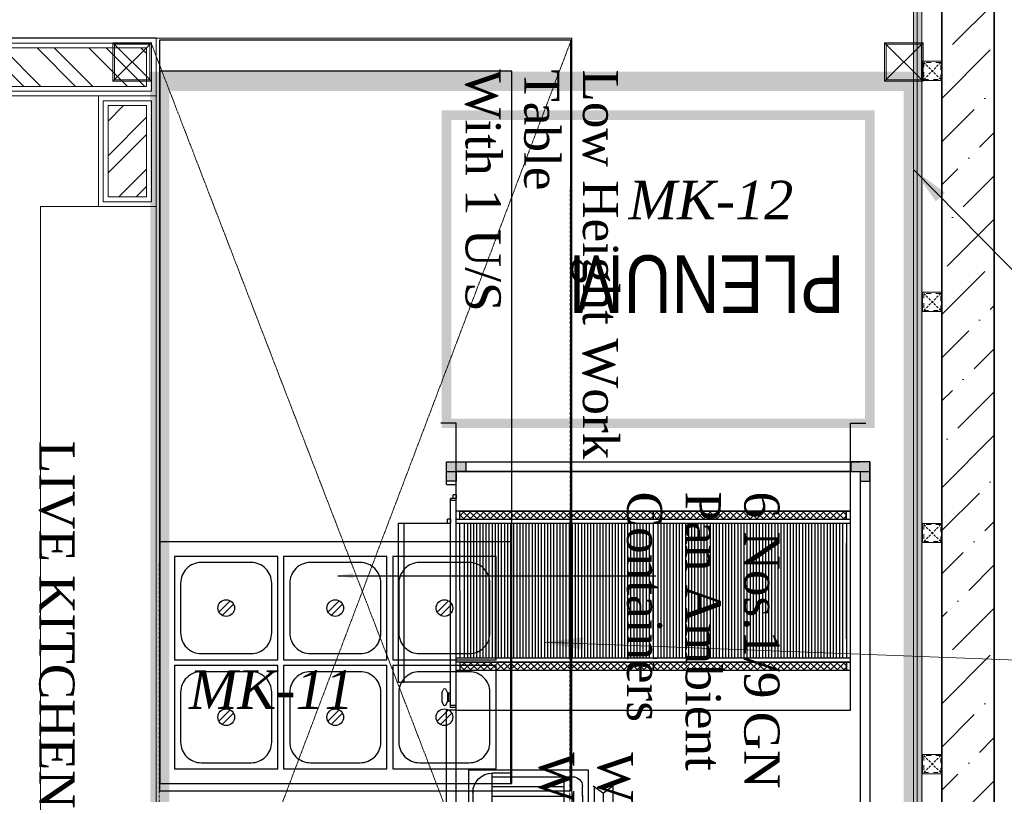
# Model space of a CAD drawing. Header units: millimetres. Extents: x -106827 to 92813, y -35754 to 7831.
# Tile 27 of 150: x -63573 to -61015, y -19767 to -17755. Entities that reach past the tile are written whole.
import ezdxf
from ezdxf.xclip import XClip

# ---------------------------------------------------------------- set-up
doc = ezdxf.new("R2010")
doc.units = ezdxf.units.MM
doc.header["$XCLIPFRAME"] = 2
for name, pattern in [('DASHED', [0.75, 0.5, -0.25]), ('General Arrangement Plan$0$DASHDOT', [1, 0.5, -0.25, 0, -0.25]), ('General Arrangement Plan$1$.5', [2, 0.5, -0.5, 0.5, -0.5]), ('General Arrangement Plan$1$CORES & SETBACK$0$HIDDEN', [0.375, 0.25, -0.125])]:
    doc.linetypes.add(name, pattern=pattern)
for name, color, linetype, lineweight in [('2020 HVAC EXHAUST AIR DUCT TEXT', 1, 'Continuous', 13), ('2020 HVAC EXHAUST AIR DUCT-IN KITCHEN', 1, 'DASHED', 25), ('2020 HVAC FRESH AIR GRILLE & DUCT TEXT', 150, 'Continuous', 9), ('2020 HVAC PLATFORM', 2, 'Continuous', 15), ('2020 HVAC-EQUIPMENT', 20, 'Continuous', 25), ('General Arrangement Plan$0$Exhaust Hood', 6, 'Continuous', 13), ('General Arrangement Plan$0$TEXT', 7, 'Continuous', 5), ('General Arrangement Plan$1$01_WALL-INTERNAL', 250, 'Continuous', 13), ('General Arrangement Plan$1$A-HATCH', 15, 'Continuous', 0), ('General Arrangement Plan$1$Finishes', 5, 'Continuous', 13), ('General Arrangement Plan$1$FURN', 252, 'Continuous', 5), ('General Arrangement Plan$1$MEI- EXISTING WALLS', 1, 'Continuous', 15), ('General Arrangement Plan$1$PLASTER', 252, 'Continuous', 13), ('General Arrangement Plan$1$TILES', 104, 'Continuous', 9), ('General Arrangement Plan$1$Wall Hatch', 8, 'Continuous', 0), ('General Arrangement Plan$1$WALL NEW', 6, 'Continuous', 13)]:
    doc.layers.add(name, color=color, linetype=linetype, lineweight=lineweight)
for name, color, linetype in [('General Arrangement Plan$1$Equipment', 5, 'Continuous'), ('General Arrangement Plan$1$Equipment Name', 7, 'Continuous'), ('General Arrangement Plan$1$id-partition', 7, 'Continuous')]:
    doc.layers.add(name, color=color, linetype=linetype)
doc.layers.add('General Arrangement Plan$1$MH- (Structural Elements)Strc-4', color=7, linetype='Continuous', lineweight=0, true_color=0xb85b00)
doc.layers.add('General Arrangement Plan$1$MS', color=7, linetype='Continuous', lineweight=0, true_color=0x3c5977)
doc.styles.add('General Arrangement Plan$1$Standard', font='ARIALN.TTF')
doc.styles.add('General Arrangement Plan$1$style12', font='BOOKOSI.TTF')
doc.styles.get("Standard").update_dxf_attribs({"font": 'ARIALN.TTF'})
doc.dimstyles.new('General Arrangement Plan$1$TFS-Dim', dxfattribs={"dimtxt": 120, "dimasz": 40, "dimexe": 25, "dimexo": 25, "dimgap": 4.5, "dimtad": 1, "dimdec": 0, "dimzin": 0, "dimdsep": 46, "dimtxsty": 'General Arrangement Plan$1$Standard', "dimblk": 'General Arrangement Plan$1$_ArchTick', "dimcen": 0.09, "dimdle": 2, "dimclrd": 256, "dimclre": 8, "dimadec": 0, "dimazin": 0, "dimtfac": 1, "dimtdec": 0, "dimtofl": 0, "dimtmove": 1, "dimatfit": 3, "dimfxl": 1, "dimtolj": 1, "dimtzin": 0, "dimlwd": -1, "dimlwe": -1, "dimarcsym": 0})
doc.dimstyles.new('TFS-Dim', dxfattribs={"dimtxt": 120, "dimasz": 40, "dimexe": 25, "dimexo": 25, "dimgap": 4.5, "dimtad": 1, "dimdec": 0, "dimzin": 0, "dimdsep": 46, "dimtxsty": 'Standard', "dimblk": 'ARCHTICK', "dimcen": 0.09, "dimdle": 2, "dimclrd": 256, "dimclre": 8, "dimadec": 0, "dimazin": 0, "dimtfac": 1, "dimtdec": 0, "dimtofl": 0, "dimtmove": 1, "dimatfit": 3, "dimfxl": 1, "dimtolj": 1, "dimtzin": 0, "dimlwd": -1, "dimlwe": -1, "dimarcsym": 0})

# ---------------------------------------------------------------- blocks, each defined once
blk = doc.blocks.new('_ArchTick')
at = {"color": 0, "linetype": 'ByBlock', "const_width": 0.15}
blk.add_lwpolyline([(-0.5, -0.5), (0.5, 0.5)], dxfattribs=at)
blk = doc.blocks.new('General Arrangement Plan$1$A$C4b7a3b6c')
at = {"layer": 'General Arrangement Plan$1$Equipment'}
for p, q in [((75.5, 94.8), (94.8, 75.5)), ((81.2, 100.5), (100.5, 81.2))]:
    blk.add_line(p, q, dxfattribs=at)
blk.add_lwpolyline([(0, 0), (176, 0), (176, 176), (0, 176)], close=True, dxfattribs=at)
blk.add_lwpolyline([(45.6, 10.4), (130.4, 10.4, 0.414214), (165.6, 45.6), (165.6, 130.4, 0.414214), (130.4, 165.6), (45.6, 165.6, 0.414214), (10.4, 130.4), (10.4, 45.6, 0.414214)], format="xyb", close=True, dxfattribs=at)
blk.add_circle((88, 88), 14.2, dxfattribs=at)
blk = doc.blocks.new('General Arrangement Plan$1$A$Cf8de9f2a')
at = {"layer": 'General Arrangement Plan$1$Equipment'}
blk.add_lwpolyline([(0, 0), (412, 0), (412, 598), (0, 598)], close=True, dxfattribs=at)
for p in [(25, 397), (211, 397), (25, 211), (211, 211), (25, 25), (211, 25)]:
    blk.add_blockref('General Arrangement Plan$1$A$C4b7a3b6c', p, dxfattribs=at)
blk = doc.blocks.new('General Arrangement Plan$1$_ArchTick')
at = {"color": 0, "linetype": 'ByBlock', "const_width": 0.15}
blk.add_lwpolyline([(-0.5, -0.5), (0.5, 0.5)], dxfattribs=at)
blk = doc.blocks.new('*U279')
at = {"layer": 'General Arrangement Plan$1$A-HATCH', "lineweight": -2, "true_color": 0x939598}
h = blk.add_hatch(dxfattribs=at)
h.set_pattern_fill('ANSI32', color=252, scale=0.4)
h.set_pattern_definition([(45, (-344.6554, 0), (-2.69408, 2.69408), []), (45, (-342.8593, 0), (-2.69408, 2.69408), [])])
h.paths.add_polyline_path([(-170.27, 5), (-120.06, 5), (-120.06, 1), (-170.27, 1)])
at = {"layer": 'General Arrangement Plan$1$Finishes'}
blk.add_lwpolyline([(-171.27, 6), (-119.06, 6), (-119.06, 0), (-171.27, 0)], close=True, dxfattribs=at)
at = {"layer": 'General Arrangement Plan$1$WALL NEW'}
for points in [[(-170.77, 5.5), (-119.56, 5.5), (-119.56, 0.5), (-170.77, 0.5)], [(-170.27, 5), (-120.06, 5), (-120.06, 1), (-170.27, 1)]]:
    blk.add_lwpolyline(points, close=True, dxfattribs=at)
blk = doc.blocks.new('*U276')
at = {"layer": 'General Arrangement Plan$1$A-HATCH', "lineweight": -2, "true_color": 0x939598}
h = blk.add_hatch(dxfattribs=at)
h.set_pattern_fill('ANSI32', color=252, scale=0.4)
h.set_pattern_definition([(45, (-530.866, 0), (-2.694077, 2.694077), []), (45, (-529.07, 0), (-2.694077, 2.694077), [])])
h.paths.add_polyline_path([(-243.01, 5), (-233.53, 5), (-233.53, 1), (-243.01, 1)])
at = {"layer": 'General Arrangement Plan$1$Finishes'}
blk.add_lwpolyline([(-244.01, 6), (-232.53, 6), (-232.53, 0), (-244.01, 0)], close=True, dxfattribs=at)
at = {"layer": 'General Arrangement Plan$1$WALL NEW'}
for points in [[(-243.51, 5.5), (-233.03, 5.5), (-233.03, 0.5), (-243.51, 0.5)], [(-243.01, 5), (-233.53, 5), (-233.53, 1), (-243.01, 1)]]:
    blk.add_lwpolyline(points, close=True, dxfattribs=at)
blk = doc.blocks.new('General Arrangement Plan$1$A$C0642dd72')
at = {"layer": 'General Arrangement Plan$1$MS', "ltscale": 10}
for p, q in [((12300.7, 10397), (12400.7, 10497)), ((12400.7, 10397), (12300.7, 10497)), ((14305.3, 10397), (14405.3, 10497)), ((14405.3, 10397), (14305.3, 10497))]:
    blk.add_line(p, q, dxfattribs=at)
for points in [[(12300.7, 10397), (12400.7, 10397), (12400.7, 10497), (12300.7, 10497)], [(12304.7, 10401), (12396.7, 10401), (12396.7, 10493), (12304.7, 10493)], [(14305.3, 10397), (14405.3, 10397), (14405.3, 10497), (14305.3, 10497)], [(14309.3, 10401), (14401.3, 10401), (14401.3, 10493), (14309.3, 10493)]]:
    blk.add_lwpolyline(points, close=True, dxfattribs=at)
blk = doc.blocks.new('*U211')
at = {"layer": 'General Arrangement Plan$1$TILES'}
h = blk.add_hatch(dxfattribs=at)
h.set_pattern_fill('ZIGZAG', color=256, scale=50, angle=45)
h.set_pattern_definition([(45, (0, 0), (1e-12, 8.838834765), [6.25, -6.25]), (135, (4.4194, 4.4194), (-8.838834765, 1e-12), [6.25, -6.25])])
h.paths.add_polyline_path([(98753.1, -854001.2), (105382.5, -854001.2), (105382.5, -853991.2), (98753.1, -853991.2)])
blk.add_lwpolyline([(105382.5, -854001.2), (105382.5, -853991.2), (98753.1, -853991.2), (98753.1, -854001.2)], close=True, dxfattribs=at)
blk = doc.blocks.new('*U221')
at = {"layer": 'General Arrangement Plan$1$PLASTER'}
h = blk.add_hatch(dxfattribs=at)
h.set_pattern_fill('AR-SAND', color=256, scale=5, angle=90)
h.set_pattern_definition([(172.5, (-726867.071, -969433.78), (-6.58963561, -7.03506592), [0, -7.6, 0, -8.5, 0, -8.125]), (142.5, (-726867.071, -969433.78), (-16.23489865, -3.72068755), [0, -4.1, 0, -6.85, 0, -2.625]), (102.5, (-726862.722, -969438.128), (-11.030161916, 10.990146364), [0, -2.5, 0, -9, 0, -11.75]), (92.5, (-726862.722, -969438.128), (-13.73131425, 7.52521082), [0, -1.25, 0, -5.9, 0, -6.75])])
h.paths.add_polyline_path([(127101.9, -848202.3), (127101.9, -848190.3), (119264.1, -848190.3), (119264.1, -848202.3)])
blk.add_lwpolyline([(127101.9, -848202.3), (127101.9, -848190.3), (119264.1, -848190.3), (119264.1, -848202.3)], close=True, dxfattribs=at)
blk = doc.blocks.new('General Arrangement Plan$1$A$C25013FFA')
at = {"layer": 'General Arrangement Plan$1$MS', "linetype": 'General Arrangement Plan$1$CORES & SETBACK$0$HIDDEN', "ltscale": 25}
for p, q in [((-9, 60), (35, 16)), ((35, 60), (-9, 16))]:
    blk.add_line(p, q, dxfattribs=at)
at = {"layer": 'General Arrangement Plan$1$MS', "ltscale": 25}
blk.add_lwpolyline([(-12, 13), (38, 13), (38, 63), (-12, 63)], close=True, dxfattribs=at)
blk.add_lwpolyline([(-12, 13), (38, 13), (38, 63), (-12, 63)], close=True, dxfattribs=at)
at = {"layer": 'General Arrangement Plan$1$MS', "linetype": 'General Arrangement Plan$1$.5', "ltscale": 25}
blk.add_lwpolyline([(-9, 16), (35, 16), (35, 60), (-9, 60)], close=True, dxfattribs=at)
blk = doc.blocks.new('A$C48B84A40')
at = {"layer": '2020 HVAC-EQUIPMENT'}
h = blk.add_hatch(color=8, dxfattribs=at)
h.dxf.hatch_style = 1
h.paths.add_polyline_path([(-25, -25), (-25, -50), (0, -50), (0, 0), (-50, 0), (-50, -25)])
at = {"layer": '2020 HVAC-EQUIPMENT', "color": 8}
for p, q in [((-50, 0), (0, 0)), ((-50, -25), (-50, 0)), ((0, 0), (0, -50)), ((-25, -25), (-50, -25)), ((-25, -50), (-25, -25)), ((0, -50), (-25, -50))]:
    blk.add_line(p, q, dxfattribs=at)
blk = doc.blocks.new('DS-3300')
at = {"layer": '2020 HVAC-EQUIPMENT'}
h = blk.add_hatch(dxfattribs=at)
h.set_pattern_fill('ANSI37', color=256, scale=98)
h.set_pattern_definition([(45, (4740.903, 42010.581), (-8.662058, 8.662058), []), (135, (4740.903, 42010.581), (-8.662058, -8.662058), [])])
h.paths.add_polyline_path([(26223.2, 42215.5), (26201.2, 42215.5), (26201.2, 41713.5), (26223.2, 41713.5)])
h = blk.add_hatch(dxfattribs=at)
h.set_pattern_fill('ANSI37', color=256, scale=98)
h.set_pattern_definition([(45, (5132.903, 42009.502), (-8.662058, 8.662058), []), (135, (5132.903, 42009.502), (-8.662058, -8.662058), [])])
h.paths.add_polyline_path([(26615.2, 42214.4), (26593.2, 42214.4), (26593.2, 41712.4), (26615.2, 41712.4)])
h = blk.add_hatch(dxfattribs=at)
h.set_pattern_fill('ANSI37', color=256, scale=98)
h.set_pattern_definition([(45, (4740.903, 41508.581), (-8.662058, 8.662058), []), (135, (4740.903, 41508.581), (-8.662058, -8.662058), [])])
h.paths.add_polyline_path([(26223.2, 41713.5), (26201.2, 41713.5), (26201.2, 41211.5), (26223.2, 41211.5)])
h = blk.add_hatch(dxfattribs=at)
h.set_pattern_fill('ANSI37', color=256, scale=98)
h.set_pattern_definition([(45, (5132.903, 41507.502), (-8.662058, 8.662058), []), (135, (5132.903, 41507.502), (-8.662058, -8.662058), [])])
h.paths.add_polyline_path([(26615.2, 41712.4), (26593.2, 41712.4), (26593.2, 41210.4), (26615.2, 41210.4)])
for p, q in [((26743.2, 42275.9), (25093.2, 42275.9)), ((25093.2, 42275.9), (25093.2, 41175.9)), ((26718.2, 41175.9), (26718.2, 42275.9)), ((26718.2, 41175.9), (26718.2, 42275.9)), ((26843.2, 42225.5), (26843.2, 42265.5)), ((25118.2, 42250.9), (25118.2, 41200.9)), ((26718.2, 42250.8), (25118.2, 42250.8)), ((26743.3, 41175.9), (26743.3, 42250.9)), ((26743.3, 41200.9), (26743.3, 42250.9)), ((26098.2, 41200.9), (26098.2, 42225.5)), ((26098.2, 42225.5), (26718.2, 42225.5)), ((26201.2, 42225.5), (26201.2, 41200.9)), ((26201.2, 42215.5), (26223.2, 42215.5)), ((26201.2, 42215.5), (26201.2, 41713.5)), ((26223.2, 42215.5), (26201.2, 42215.5)), ((26223.2, 42225.5), (26223.2, 41200.9)), ((26223.2, 42215.5), (26223.2, 42225.5)), ((26223.2, 41713.5), (26223.2, 42215.5)), ((26233.2, 42225.5), (26233.2, 41200.9)), ((26233.2, 42225.5), (26233.2, 42215.5)), ((26233.2, 42215.5), (26233.2, 41713.5)), ((26583.2, 42215.5), (26233.2, 42215.5)), ((26283.2, 42215.5), (26533.2, 42215.5)), ((26583.2, 42225.5), (26583.2, 41200.9)), ((26593.2, 42225.5), (26593.2, 41200.9)), ((26593.2, 42225.5), (26593.2, 42214.4)), ((26593.2, 42214.4), (26615.2, 42214.4)), ((26593.2, 42214.4), (26593.2, 41712.4)), ((26615.2, 42214.4), (26593.2, 42214.4)), ((26615.2, 42225.5), (26615.2, 41200.9)), ((26615.2, 42214.4), (26615.2, 42225.5)), ((26615.2, 41712.4), (26615.2, 42214.4)), ((26718.2, 42225.5), (26718.2, 41200.9)), ((26718.2, 42225.5), (26843.2, 42225.5)), ((26583.2, 42204.5), (26233.2, 42204.5)), ((26583.2, 42196.5), (26233.2, 42196.5)), ((26583.2, 42188.5), (26233.2, 42188.5)), ((25523.6, 41504.3), (25523.6, 42159.3)), ((26583.2, 42180.5), (26233.2, 42180.5)), ((26583.2, 42172.5), (26233.2, 42172.5)), ((26583.2, 42164.5), (26233.2, 42164.5)), ((26583.2, 42156.5), (26233.2, 42156.5)), ((25498.6, 42026.9), (25498.6, 42136.9)), ((25548.6, 42136.9), (25498.6, 42136.9)), ((25548.6, 42026.9), (25548.6, 42136.9)), ((26583.2, 42148.5), (26233.2, 42148.5)), ((26583.2, 42148.5), (26233.2, 42148.5)), ((26583.2, 42140.5), (26233.2, 42140.5)), ((26583.2, 42132.5), (26233.2, 42132.5)), ((26583.2, 42124.5), (26233.2, 42124.5)), ((26583.2, 42116.5), (26233.2, 42116.5)), ((26583.2, 42108.5), (26233.2, 42108.5)), ((26583.2, 42100.5), (26233.2, 42100.5)), ((26583.2, 42092.5), (26233.2, 42092.5)), ((26583.2, 42092.5), (26233.2, 42092.5)), ((26583.2, 42084.5), (26233.2, 42084.5)), ((26583.2, 42076.5), (26233.2, 42076.5)), ((26583.2, 42068.5), (26233.2, 42068.5)), ((26583.2, 42060.5), (26233.2, 42060.5)), ((25126.8, 42038.2), (25126.8, 41627.1)), ((25139.2, 42037.6), (25139.2, 41636.7)), ((25158.6, 42038.5), (25158.6, 41614.8)), ((26583.2, 42052.5), (26233.2, 42052.5)), ((26583.2, 42044.5), (26233.2, 42044.5)), ((26583.2, 42036.5), (26233.2, 42036.5)), ((26583.2, 42036.5), (26233.2, 42036.5)), ((26583.2, 42028.5), (26233.2, 42028.5)), ((25225.6, 42026.9), (25211, 42026.9)), ((25211, 42026.9), (25211, 41622.9)), ((25225.6, 42026.9), (25678, 42026.9)), ((25225.6, 42026.9), (25225.6, 41622.9)), ((25225.6, 42026.9), (25629.6, 41622.9)), ((25225.6, 41622.9), (25629.6, 42026.9)), ((25629.6, 42026.9), (25629.6, 41622.9)), ((25678, 42026.9), (25678, 41622.9)), ((26583.2, 42020.5), (26233.2, 42020.5)), ((26583.2, 42012.5), (26233.2, 42012.5)), ((26583.2, 42004.5), (26233.2, 42004.5)), ((26583.2, 41996.5), (26233.2, 41996.5)), ((26583.2, 41988.5), (26233.2, 41988.5)), ((26583.2, 41980.5), (26233.2, 41980.5)), ((26583.2, 41980.5), (26233.2, 41980.5)), ((26583.2, 41972.5), (26233.2, 41972.5)), ((26583.2, 41964.5), (26233.2, 41964.5)), ((26583.2, 41956.5), (26233.2, 41956.5)), ((26583.2, 41948.5), (26233.2, 41948.5)), ((26583.2, 41940.5), (26233.2, 41940.5)), ((26583.2, 41932.5), (26233.2, 41932.5)), ((26583.2, 41924.5), (26233.2, 41924.5)), ((26583.2, 41924.5), (26233.2, 41924.5)), ((26583.2, 41916.5), (26233.2, 41916.5)), ((26583.2, 41908.5), (26233.2, 41908.5)), ((26583.2, 41900.5), (26233.2, 41900.5)), ((26583.2, 41892.5), (26233.2, 41892.5)), ((26583.2, 41884.5), (26233.2, 41884.5)), ((26583.2, 41876.5), (26233.2, 41876.5)), ((26583.2, 41868.5), (26233.2, 41868.5)), ((26583.2, 41868.5), (26233.2, 41868.5)), ((26583.2, 41860.5), (26233.2, 41860.5)), ((26583.2, 41852.5), (26233.2, 41852.5)), ((26583.2, 41844.5), (26233.2, 41844.5)), ((26583.2, 41836.5), (26233.2, 41836.5)), ((26583.2, 41828.5), (26233.2, 41828.5)), ((26583.2, 41820.5), (26233.2, 41820.5)), ((26583.2, 41812.5), (26233.2, 41812.5)), ((26583.2, 41812.5), (26233.2, 41812.5)), ((26583.2, 41804.5), (26233.2, 41804.5)), ((26583.2, 41796.5), (26233.2, 41796.5)), ((26583.2, 41788.5), (26233.2, 41788.5)), ((26583.2, 41780.5), (26233.2, 41780.5)), ((26583.2, 41780.5), (26233.2, 41780.5)), ((26583.2, 41772.5), (26233.2, 41772.5)), ((26583.2, 41772.5), (26233.2, 41772.5)), ((26583.2, 41764.5), (26233.2, 41764.5)), ((26583.2, 41764.5), (26233.2, 41764.5)), ((26583.2, 41756.5), (26233.2, 41756.5)), ((26583.2, 41756.5), (26233.2, 41756.5)), ((26583.2, 41748.5), (26233.2, 41748.5)), ((26232.7, 41723.2), (26232.7, 41713.2)), ((26583.2, 41740.5), (26233.2, 41740.5)), ((26583.2, 41732.5), (26233.2, 41732.5)), ((26583.2, 41724.5), (26233.2, 41724.5)), ((26201.2, 41713.5), (26223.2, 41713.5)), ((26201.2, 41713.5), (26201.2, 41211.5)), ((26223.2, 41713.5), (26201.2, 41713.5)), ((26223.2, 41211.5), (26223.2, 41713.5)), ((26582.7, 41713.2), (26232.7, 41713.2)), ((26582.7, 41702.2), (26232.7, 41702.2)), ((26233.2, 41713.5), (26233.2, 41211.5)), ((26282.7, 41713.2), (26532.7, 41713.2)), ((26593.2, 41712.4), (26615.2, 41712.4)), ((26593.2, 41712.4), (26593.2, 41210.4)), ((26615.2, 41712.4), (26593.2, 41712.4)), ((26615.2, 41210.4), (26615.2, 41712.4)), ((26582.7, 41694.2), (26232.7, 41694.2)), ((26582.7, 41686.2), (26232.7, 41686.2)), ((26582.7, 41678.2), (26232.7, 41678.2)), ((26582.7, 41670.2), (26232.7, 41670.2)), ((26582.7, 41662.2), (26232.7, 41662.2)), ((26582.7, 41654.2), (26232.7, 41654.2)), ((26582.7, 41646.2), (26232.7, 41646.2)), ((26582.7, 41646.2), (26232.7, 41646.2)), ((25225.6, 41622.9), (25211, 41622.9)), ((25225.6, 41622.9), (25678, 41622.9)), ((25498.6, 41622.9), (25498.6, 41549.2)), ((25548.6, 41622.9), (25548.6, 41549.2)), ((26582.7, 41638.2), (26232.7, 41638.2)), ((26582.7, 41630.2), (26232.7, 41630.2)), ((26582.7, 41622.2), (26232.7, 41622.2)), ((25422.8, 41609.2), (25901.8, 41609.2)), ((25422.8, 41609.2), (25442.1, 41584.2)), ((25498.6, 41609.2), (25548.6, 41609.2)), ((25813.4, 41587.3), (25813.4, 41612)), ((25849.8, 41612), (25813.4, 41612)), ((25849.8, 41587.3), (25849.8, 41612)), ((25901.8, 41609.2), (25882.5, 41584.2)), ((26582.7, 41614.2), (26232.7, 41614.2)), ((26582.7, 41606.2), (26232.7, 41606.2)), ((26582.7, 41598.2), (26232.7, 41598.2)), ((25422.8, 41557.1), (25442.1, 41584.2)), ((25442.1, 41584.2), (25882.5, 41584.2)), ((25813.4, 41410.1), (25813.4, 41584.2)), ((25849.8, 41410.1), (25849.8, 41584.2)), ((25901.8, 41557.1), (25882.5, 41584.2)), ((26582.7, 41590.2), (26232.7, 41590.2)), ((26582.7, 41590.2), (26232.7, 41590.2)), ((26582.7, 41582.2), (26232.7, 41582.2)), ((26582.7, 41574.2), (26232.7, 41574.2)), ((25900.2, 41559.3), (25422.8, 41559.3)), ((25498.6, 41559.2), (25548.6, 41559.2)), ((25498.6, 41549.2), (25548.6, 41549.2)), ((25711.4, 41543.6), (25711.4, 41234)), ((25812, 41543.6), (25711.4, 41543.6)), ((25943.6, 41543.6), (25849.8, 41543.6)), ((25943.6, 41234), (25943.6, 41543.6)), ((26582.7, 41566.2), (26232.7, 41566.2)), ((26582.7, 41558.2), (26232.7, 41558.2)), ((26582.7, 41550.2), (26232.7, 41550.2)), ((26582.7, 41542.2), (26232.7, 41542.2)), ((25777.7, 41529.3), (25752.4, 41529.3)), ((25876.6, 41529.3), (25779.2, 41529.3)), ((25875.1, 41529.3), (25900.3, 41529.3)), ((26582.7, 41534.2), (26232.7, 41534.2)), ((26582.7, 41534.2), (26232.7, 41534.2)), ((26582.7, 41526.2), (26232.7, 41526.2)), ((26582.7, 41518.2), (26232.7, 41518.2)), ((25727.2, 41293.9), (25727.2, 41504)), ((25925.6, 41293.9), (25925.6, 41504)), ((26582.7, 41510.2), (26232.7, 41510.2)), ((26582.7, 41502.2), (26232.7, 41502.2)), ((26582.7, 41494.2), (26232.7, 41494.2)), ((25925.6, 41481), (25727.2, 41481)), ((25738.3, 41293.9), (25738.3, 41481)), ((25763.5, 41293.9), (25763.5, 41481)), ((25788.8, 41293.9), (25788.8, 41481)), ((25814, 41445.5), (25814, 41481)), ((25839.2, 41445.5), (25839.2, 41481)), ((25875.1, 41293.9), (25875.1, 41481)), ((25900.3, 41293.9), (25900.3, 41481)), ((26582.7, 41486.2), (26232.7, 41486.2)), ((26582.7, 41478.2), (26232.7, 41478.2)), ((26582.7, 41478.2), (26232.7, 41478.2)), ((26582.7, 41470.2), (26232.7, 41470.2)), ((25807.7, 41445.5), (25807.7, 41329.4)), ((25853.6, 41445.5), (25807.7, 41445.5)), ((25853.6, 41329.4), (25853.6, 41445.5)), ((26582.7, 41462.2), (26232.7, 41462.2)), ((26582.7, 41454.2), (26232.7, 41454.2)), ((26582.7, 41446.2), (26232.7, 41446.2)), ((25819.9, 41343.4), (25819.9, 41430.8)), ((25819.9, 41430.8), (25843.5, 41430.8)), ((25843.5, 41430.8), (25843.5, 41343.4)), ((26582.7, 41438.2), (26232.7, 41438.2)), ((26582.7, 41430.2), (26232.7, 41430.2)), ((26582.7, 41422.2), (26232.7, 41422.2)), ((26582.7, 41422.2), (26232.7, 41422.2)), ((26582.7, 41414.2), (26232.7, 41414.2)), ((25823.6, 41401.8), (25834.2, 41403.1)), ((25823.6, 41389.1), (25823.6, 41401.8)), ((25834.2, 41389.1), (25823.6, 41389.1)), ((25834.2, 41403.1), (25834.2, 41389.1)), ((26582.7, 41406.2), (26232.7, 41406.2)), ((26582.7, 41398.2), (26232.7, 41398.2)), ((26582.7, 41390.2), (26232.7, 41390.2)), ((26582.7, 41382.2), (26232.7, 41382.2)), ((26582.7, 41374.2), (26232.7, 41374.2)), ((26582.7, 41366.2), (26232.7, 41366.2)), ((26582.7, 41366.2), (26232.7, 41366.2)), ((25718, 41345.8), (25718, 41293.9)), ((25843.5, 41343.4), (25819.9, 41343.4)), ((25934.8, 41345.8), (25934.8, 41293.9)), ((26582.7, 41358.2), (26232.7, 41358.2)), ((26582.7, 41350.2), (26232.7, 41350.2)), ((26582.7, 41342.2), (26232.7, 41342.2)), ((25853.6, 41329.4), (25807.7, 41329.4)), ((25817.1, 41315.5), (25810, 41315.5)), ((25814, 41293.9), (25814, 41329.4)), ((25839.2, 41293.9), (25839.2, 41329.4)), ((26582.7, 41334.2), (26232.7, 41334.2)), ((26582.7, 41326.2), (26232.7, 41326.2)), ((26582.7, 41318.2), (26232.7, 41318.2)), ((25934.8, 41293.9), (25718, 41293.9)), ((26582.7, 41310.2), (26232.7, 41310.2)), ((26582.7, 41310.2), (26232.7, 41310.2)), ((26582.7, 41302.2), (26232.7, 41302.2)), ((26582.7, 41294.2), (26232.7, 41294.2)), ((26582.7, 41286.2), (26232.7, 41286.2)), ((26582.7, 41278.2), (26232.7, 41278.2)), ((26582.7, 41278.2), (26232.7, 41278.2)), ((26582.7, 41270.2), (26232.7, 41270.2)), ((26582.7, 41270.2), (26232.7, 41270.2)), ((26582.7, 41262.2), (26232.7, 41262.2)), ((26582.7, 41262.2), (26232.7, 41262.2)), ((25888, 41244.4), (25777.7, 41244.4)), ((26582.7, 41254.2), (26232.7, 41254.2)), ((26582.7, 41254.2), (26232.7, 41254.2)), ((26582.7, 41246.2), (26232.7, 41246.2)), ((26582.7, 41238.2), (26232.7, 41238.2)), ((25711.4, 41234), (25943.6, 41234)), ((26201.2, 41211.5), (26223.2, 41211.5)), ((26582.7, 41230.2), (26232.7, 41230.2)), ((26582.7, 41222.2), (26232.7, 41222.2)), ((26232.7, 41211.2), (26582.7, 41210.9)), ((26593.2, 41210.4), (26615.2, 41210.4)), ((25118.2, 41200.8), (26148.3, 41200.9)), ((26098.2, 41200.9), (26718.2, 41200.9)), ((26105.5, 41200.9), (26105.5, 41185.9)), ((26105.5, 41185.9), (26647.8, 41185.9)), ((26110.5, 41200.9), (26110.5, 41185.9)), ((26120.9, 41185.9), (26132, 41185.9)), ((26120.9, 41185.9), (26120.9, 41178.4)), ((26132, 41185.9), (26143.2, 41185.9)), ((26143.2, 41178.4), (26143.2, 41185.9)), ((26171.3, 41185.9), (26171.3, 41065.9)), ((26201.2, 41200.9), (26615.2, 41200.9)), ((26584.3, 41050.9), (26584.3, 41185.9)), ((26584.3, 41065.9), (26584.3, 41185.9)), ((26594.3, 41185.9), (26584.3, 41185.9)), ((26594.3, 41185.9), (26594.3, 41178.6)), ((26642.8, 41200.9), (26642.8, 41185.9)), ((26647.8, 41185.9), (26642.8, 41185.9)), ((26647.8, 41200.9), (26647.8, 41185.9)), ((26657.8, 41200.9), (26647.8, 41200.9)), ((26647.8, 41193.6), (26657.8, 41193.6)), ((26657.8, 41200.9), (26657.8, 41193.6)), ((26668.3, 41200.9), (26743.2, 41200.9)), ((26668.3, 41200.9), (26743.2, 41200.9)), ((26718.2, 41200.9), (26843.2, 41200.9)), ((26843.2, 41200.9), (26843.2, 41160.9)), ((25093.2, 41175.9), (26098.2, 41175.9)), ((26111.6, 41173.9), (26120.9, 41178.4)), ((26120.9, 41163.4), (26111.6, 41167.7)), ((26120.9, 41182.1), (26143.2, 41182.1)), ((26143.2, 41178.4), (26120.9, 41178.4)), ((26143.2, 41163.4), (26120.9, 41163.4)), ((26152.4, 41173.9), (26143.2, 41178.4)), ((26143.2, 41163.4), (26152.4, 41167.7)), ((26584.3, 41178.6), (26594.3, 41178.6)), ((26684.4, 41175.9), (26743.2, 41175.9)), ((26693.2, 41175.9), (26743.2, 41175.9)), ((26171.3, 41065.9), (26584.3, 41065.9)), ((26171.3, 41050.9), (26171.3, 41065.9)), ((26584.3, 41050.9), (26584.3, 41065.9)), ((26171.3, 41050.9), (26584.3, 41050.9))]:
    blk.add_line(p, q, dxfattribs=at)
at = {"layer": '2020 HVAC-EQUIPMENT', "ltscale": 0.5}
for p, q in [((26098.2, 41200.9), (26098.2, 41175.9)), ((26684.4, 41175.9), (26684.4, 41200.9))]:
    blk.add_line(p, q, dxfattribs=at)
at = {"layer": '2020 HVAC-EQUIPMENT'}
for points, const_width in [([(25093.2, 42026.9), (25093.2, 42055.9)], 1.2), ([(25118.2, 42055.7), (25118.2, 42026.9), (25124.5, 42026.9)], 1.8), ([(25175.2, 42055.7), (25175.2, 42026.9), (25168.9, 42026.9)], 1.8), ([(25063.2, 42027.4), (25093.2, 42027.4)], 1.2), ([(25063.3, 41942), (25063.3, 42030.9)], 1.2), ([(25066, 42027.4), (25066, 41624.1)], 1.2), ([(25126.8, 42026.3), (25139.2, 42019.8), (25147.6, 42027.3), (25158.6, 42019.8), (25168, 42028.3)], 1.8), ([(25211, 42026.9), (25175.2, 42026.9)], 3.05), ([(25176.1, 41628.2), (25176.1, 42018.7)], 1.87), ([(25063.3, 41942.6), (25063.3, 41614.9)], 1.2), ([(25063.2, 41624.1), (25093.2, 41624.1)], 1.2), ([(25093.2, 41595), (25093.2, 41624.1)], 1.2), ([(25118.2, 41599.6), (25118.2, 41624.1), (25124.5, 41624.1)], 1.8), ([(25126.8, 41624.7), (25139.2, 41631.1), (25147.6, 41623.7), (25158.6, 41631.1), (25168, 41622.7)], 1.8), ([(25175.2, 41599.6), (25175.2, 41624.1), (25168.9, 41624.1)], 1.8), ([(25175.2, 41622.9), (25211, 41622.9)], 3.05)]:
    blk.add_lwpolyline(points, dxfattribs=dict(at, const_width=const_width))
for radius in [6.67, 3.33]:
    blk.add_circle((25830.9, 41358.1), radius, dxfattribs=at)
for centre, radius, start, end in [((25752.4, 41504), 25.2, 90, 180), ((25900.3, 41504), 25.2, 0, 90), ((25768.4, 41294.9), 50.5, 180, 269.808), ((25884.3, 41294.9), 50.5, 270.192, 0), ((26113.2, 41170.8), 3.48, 116.8026, 243.1974), ((26150.9, 41170.8), 3.48, 296.8026, 63.1974)]:
    blk.add_arc(centre, radius, start, end, dxfattribs=at)
at = {"layer": '2020 HVAC-EQUIPMENT', "xscale": -1}
blk.add_blockref('A$C48B84A40', (25093.2, 42275.9), dxfattribs=at)
at = {"layer": '2020 HVAC-EQUIPMENT'}
blk.add_blockref('A$C48B84A40', (26743.2, 42275.9), dxfattribs=at)
at = {"layer": '2020 HVAC-EQUIPMENT', "rotation": 180}
blk.add_blockref('A$C48B84A40', (25093.2, 41175.9), dxfattribs=at)
at = {"layer": '2020 HVAC-EQUIPMENT', "xscale": -1, "rotation": 180}
blk.add_blockref('A$C48B84A40', (26743.2, 41175.9), dxfattribs=at)
blk.add_blockref('A$C48B84A40', (26743.2, 41175.9), dxfattribs=at)
blk = doc.blocks.new('General Arrangement Plan')
at = {"layer": 'General Arrangement Plan$1$Wall Hatch', "true_color": 0xc7c8ca}
h = blk.add_hatch(dxfattribs=at)
h.set_pattern_fill('ANSI36', color=9, scale=25)
h.paths.add_polyline_path([(12932.4, 14018.9), (12932.4, 13882.8), (14653.2, 13882.8), (14656, 4873.7), (14791.6, 4873.7), (14788.9, 14018.6)])
at = {"layer": 'General Arrangement Plan$0$Exhaust Hood', "linetype": 'General Arrangement Plan$0$DASHDOT', "ltscale": 0.25}
for p, q in [((12600.6, 11520.1), (13687.2, 8700)), ((12620.4, 8700), (13693.8, 11532.6))]:
    blk.add_line(p, q, dxfattribs=at)
blk.add_lwpolyline([(13690.1, 11528.8), (13687.2, 8700), (12620.4, 8700), (12623.4, 11528.8)], close=True, dxfattribs=at)
at = {"layer": 'General Arrangement Plan$1$01_WALL-INTERNAL'}
blk.add_lwpolyline([(12613.9, 11095.7), (12313.6, 11095.7), (12313.6, 8988.4), (12613.9, 8988.4)], close=True, dxfattribs=at)
at = {"layer": 'General Arrangement Plan$1$Equipment'}
for points in [[(13690.2, 11528.7), (13690.1, 9577.2), (12623.3, 9577.3), (12623.4, 11528.8)], [(12623.4, 11447.2), (12623.4, 9597.1), (13537.8, 9597.1), (13537.8, 11447.2)]]:
    blk.add_lwpolyline(points, close=True, dxfattribs=at)
at = {"layer": 'General Arrangement Plan$1$FURN', "color": 252, "true_color": 0x939598}
for p in [(12613.9, 11532.6), (13693.8, 8700)]:
    blk.add_line(p, (13693.8, 11532.6), dxfattribs=at)
at = {"layer": 'General Arrangement Plan$1$id-partition'}
blk.add_line((12613.9, 11532.6), (11308.5, 11532.6), dxfattribs=at)
at = {"layer": 'General Arrangement Plan$1$MEI- EXISTING WALLS', "color": 18, "true_color": 0x000000}
for p, q in [((14791.5, 4871.9), (14791.5, 14018.6)), ((14656, 5036.9), (14656, 13882.8))]:
    blk.add_line(p, q, dxfattribs=at)
at = {"layer": 'General Arrangement Plan$1$MH- (Structural Elements)Strc-4'}
blk.add_lwpolyline([(12932.4, 14018.9), (12932.4, 13882.8), (14653.2, 13882.8), (14656, 4873.7), (14791.6, 4873.7), (14788.9, 14018.6), (12932.4, 14018.9)], dxfattribs=at)
at = {"layer": 'General Arrangement Plan$1$01_WALL-INTERNAL', "xscale": -25, "yscale": 25, "zscale": 25}
for name, p, rotation in [('*U279', (15590.3, 11532.6), 180), ('*U276', (12463.9, 17195.8), 270)]:
    blk.add_blockref(name, p, dxfattribs=dict(at, rotation=rotation))
at = {"layer": 'General Arrangement Plan$1$Equipment', "xscale": 1.524003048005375, "yscale": 1.524003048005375, "zscale": 1.524003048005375, "rotation": 270}
blk.add_blockref('General Arrangement Plan$1$A$Cf8de9f2a', (12623.4, 10225), dxfattribs=at)
at = {"layer": 'General Arrangement Plan$1$MS', "ltscale": 10}
blk.add_blockref('General Arrangement Plan$1$A$C0642dd72', (200.7, 1023.9), dxfattribs=at)
at = {"layer": 'General Arrangement Plan$1$MS', "ltscale": 25, "rotation": 180}
for p in [(14643, 11485.7), (14643, 10885.7), (14643, 10285.7), (14643, 9685.7)]:
    blk.add_blockref('General Arrangement Plan$1$A$C25013FFA', p, dxfattribs=at)
at = {"layer": 'General Arrangement Plan$1$PLASTER', "xscale": -1, "rotation": 90}
blk.add_blockref('*U221', (-833599.4, 131924.6), dxfattribs=at)
at = {"layer": 'General Arrangement Plan$1$TILES', "rotation": 269.9999999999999}
blk.add_blockref('*U211', (868582.2, 111413.5), dxfattribs=at)
at = {"layer": 'General Arrangement Plan$0$TEXT', "color": 1, "char_height": 100, "attachment_point": 7, "style": 'General Arrangement Plan$1$Standard'}
for s, insert in [('{\\fTimes New Roman|b0|i1|c0|p18;MK-12}', (13841, 11062.4)), ('{\\fTimes New Roman|b0|i1|c0|p18;MK-11}', (12699, 9791.1))]:
    blk.add_mtext(s, dxfattribs=dict(at, insert=insert))
at = {"layer": 'General Arrangement Plan$1$Equipment Name', "color": 0, "char_height": 91.44, "attachment_point": 1, "rotation": 270, "style": 'General Arrangement Plan$1$style12'}
for s, insert, width in [('\\A1;Low Height Work Table\\PWith 1 U/S', (13813.9, 11451.8), 1065.489), ('\\A1;\\pxql;6 Nos.1/9 GN Pan Ambient Containers', (14233.2, 10355.3), 915.533), ('\\A1;Work Table\\PWith 2 U/S', (13852.5, 9678), 1065.489)]:
    blk.add_mtext(s, dxfattribs=dict(at, insert=insert, width=width))
at = {"layer": 'General Arrangement Plan$1$Equipment Name', "color": 0, "insert": (12401.6, 10487.2), "char_height": 91.44, "attachment_point": 1, "rotation": 270, "style": 'General Arrangement Plan$1$style12'}
blk.add_mtext_dynamic_manual_height_columns('\\A1;LIVE KITCHEN', width=1560.576, gutter_width=22.9, heights=[411.8], dxfattribs=at)
at = {"layer": 'General Arrangement Plan$1$Equipment Name'}
blk.add_leader([(13085.6, 10136.6), (13911.9, 10136.6)], dimstyle='General Arrangement Plan$1$TFS-Dim', override={"dimgap": 5, "dimtad": 0}, dxfattribs=at)

msp = doc.modelspace()

# ---------------------------------------------------------------- block references
at = {"color": 7}
ref = msp.add_blockref('General Arrangement Plan', (-75832.3, -29336.1), dxfattribs=at)
XClip(ref).set_block_clipping_path([(48.7190010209, -107.5186207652), (15251.6043912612, 15253.5715002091)])

# ---------------------------------------------------------------- next in the draw order: linework, layer by layer
at = {"layer": '2020 HVAC EXHAUST AIR DUCT-IN KITCHEN', "linetype": 'Continuous', "ltscale": 10, "const_width": 25}
msp.add_lwpolyline([(-62464.3, -18803.6), (-61364.3, -18803.6), (-61364.3, -18003.6), (-62464.3, -18003.6)], close=True, dxfattribs=at)
at = {"layer": '2020 HVAC PLATFORM', "ltscale": 5, "const_width": 50}
msp.add_lwpolyline([(-63209, -22039), (-61251.4, -22039), (-61251.4, -17915.3), (-63209, -17915.3)], close=True, dxfattribs=at)

# ---------------------------------------------------------------- next in the draw order: block references
at = {"layer": '2020 HVAC-EQUIPMENT', "lineweight": 5, "xscale": -1, "rotation": 269.9999999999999}
msp.add_blockref('DS-3300', (-103640.2, -45646.8), dxfattribs=at)

# ---------------------------------------------------------------- next in the draw order: texts
at = {"layer": '2020 HVAC EXHAUST AIR DUCT TEXT', "linetype": 'Continuous'}
msp.add_text('PLENUM', height=150, rotation=180, dxfattribs=at).set_placement((-61430.9, -18367.3))

# ---------------------------------------------------------------- next in the draw order: leaders
at = {"layer": '2020 HVAC FRESH AIR GRILLE & DUCT TEXT', "linetype": 'Continuous'}
for points in [[(-61251.4, -18144.6), (-60919.8, -18480.9), (-60136.5, -18480.9)], [(-62209.6, -19371.7), (-60903.9, -19421.9), (-60306.2, -19421.9)]]:
    msp.add_leader(points, dimstyle='TFS-Dim', override={"dimasz": 100, "dimtad": 0, "dimclrd": 7, "dimlwd": 5}, dxfattribs=at)

doc.saveas('drawing.dxf')
